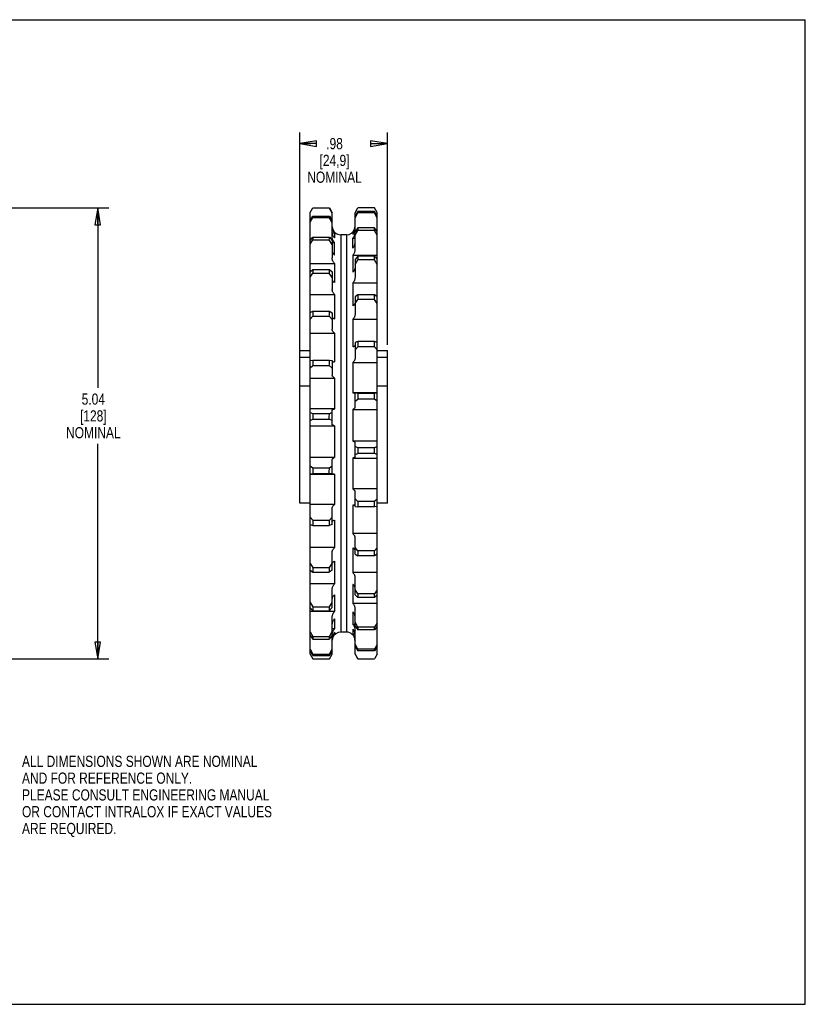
# Model space of a CAD drawing. Header units: inches. Extents: x 0 to 17, y 0 to 11.
# Tile 5 of 5: x 8.2 to 17, y 0 to 11. Entities that reach past the tile are written whole.
import ezdxf

# ---------------------------------------------------------------- set-up
doc = ezdxf.new("R2010")
doc.units = ezdxf.units.IN
doc.header["$LTSCALE"] = 0.935
doc.header["$MEASUREMENT"] = 0
doc.layers.get('0').update_dxf_attribs({"linetype": 'CONTINUOUS'})
doc.layers.add('ALL_FEATURES', color=7, linetype='CONTINUOUS')
doc.styles.get("Standard").update_dxf_attribs({"font": 'txt', "width": 0.8})
doc.dimstyles.new('DIMSTYLE_1', dxfattribs={"dimtxt": 0.125, "dimasz": 0.1875, "dimexe": 0.18, "dimexo": 0.0625, "dimgap": 0.09, "dimtad": 0, "dimtih": 1, "dimtoh": 1, "dimzin": 4, "dimdsep": 46, "dimtxsty": 'STANDARD', "dimblk": 'CLOSED', "dimblk1": 'CLOSED', "dimblk2": 'CLOSED', "dimcen": 0.09, "dimadec": 0, "dimazin": 0, "dimtp": 0.01, "dimtm": 0.01, "dimtfac": 1, "dimtofl": 0, "dimtmove": 0, "dimatfit": 3, "dimldrblk": 'CLOSED', "dimfxl": 1, "dimtolj": 1, "dimtzin": 4, "dimarcsym": 0})

# ---------------------------------------------------------------- blocks, each defined once
blk = doc.blocks.new('_CLOSED')
at = {"color": 0, "linetype": 'BYBLOCK'}
for p, q in [((0, 0), (-1, 0.167)), ((-1, 0.167), (-1, -0.167)), ((-1, -0.167), (0, 0)), ((-1, 0), (0, 0))]:
    blk.add_line(p, q, dxfattribs=at)
blk = doc.blocks.new('*D0')
at = {"color": 3, "linetype": 'CONTINUOUS'}
for p, q in [((5.82, 8.897), (9.22, 8.897)), ((9.095, 8.897), (9.095, 6.887)), ((9.095, 3.858), (9.095, 6.262)), ((5.82, 3.858), (9.22, 3.858))]:
    blk.add_line(p, q, dxfattribs=at)
at = {"color": 3, "linetype": 'CONTINUOUS', "xscale": 0.1875, "yscale": 0.1875, "zscale": 0.1875}
for p, rotation in [((9.095, 8.897), 90), ((9.095, 3.858), 270)]:
    blk.add_blockref('_CLOSED', p, dxfattribs=dict(at, rotation=rotation))
at = {"color": 3, "linetype": 'CONTINUOUS', "insert": (9.045, 6.824), "char_height": 0.125, "width": 0.7, "attachment_point": 2, "line_spacing_factor": 0.9}
blk.add_mtext('5.04\\P[128]\\PNOMINAL', dxfattribs=at)
blk = doc.blocks.new('*D1')
at = {"color": 3, "linetype": 'CONTINUOUS'}
for p, q in [((11.351, 7.29), (11.351, 9.74)), ((12.331, 7.369), (12.331, 9.74)), ((11.351, 9.615), (11.477, 9.615)), ((12.331, 9.615), (12.302, 9.615))]:
    blk.add_line(p, q, dxfattribs=at)
at = {"color": 3, "linetype": 'CONTINUOUS', "xscale": 0.1875, "yscale": 0.1875, "zscale": 0.1875, "rotation": 180}
blk.add_blockref('_CLOSED', (11.351, 9.615), dxfattribs=at)
at = {"color": 3, "linetype": 'CONTINUOUS', "xscale": 0.1875, "yscale": 0.1875, "zscale": 0.1875}
blk.add_blockref('_CLOSED', (12.331, 9.615), dxfattribs=at)
at = {"color": 3, "linetype": 'CONTINUOUS', "insert": (11.74, 9.678), "char_height": 0.125, "width": 0.7, "attachment_point": 2, "line_spacing_factor": 0.9}
blk.add_mtext('.98\\P[24,9]\\PNOMINAL', dxfattribs=at)

msp = doc.modelspace()

# ---------------------------------------------------------------- linework, layer by layer
at = {"color": 7, "linetype": 'CONTINUOUS'}
for p, q in [((0, 11), (17, 11)), ((17, 0), (17, 11)), ((11.466, 8.845), (11.496, 8.897)), ((11.466, 3.91), (11.466, 8.845)), ((11.466, 8.758), (11.496, 8.805)), ((11.496, 8.805), (11.496, 8.789)), ((12.216, 8.845), (12.186, 8.897)), ((12.186, 8.843), (12.186, 8.858)), ((12.216, 8.81), (12.186, 8.858)), ((12.216, 8.788), (12.186, 8.843)), ((12.216, 3.91), (12.216, 8.845)), ((11.466, 8.737), (11.496, 8.789)), ((12.186, 8.645), (12.186, 8.675)), ((12.216, 8.633), (12.186, 8.675)), ((12.216, 8.592), (12.186, 8.645)), ((11.466, 8.533), (11.496, 8.571)), ((11.466, 8.491), (11.496, 8.541)), ((11.496, 8.571), (11.496, 8.541)), ((12.186, 8.316), (12.186, 8.359)), ((12.216, 8.325), (12.186, 8.359)), ((12.216, 8.266), (12.186, 8.316)), ((11.466, 8.182), (11.496, 8.21)), ((11.466, 8.123), (11.496, 8.167)), ((11.496, 8.21), (11.496, 8.167)), ((12.186, 7.874), (12.186, 7.928)), ((12.216, 7.905), (12.186, 7.928)), ((12.216, 7.831), (12.186, 7.874)), ((11.466, 7.727), (11.496, 7.743)), ((11.496, 7.743), (11.496, 7.689)), ((11.466, 7.653), (11.496, 7.689)), ((12.186, 7.345), (12.186, 7.406)), ((12.216, 7.395), (12.186, 7.406)), ((11.351, 7.306), (11.466, 7.306)), ((12.216, 7.312), (12.186, 7.345)), ((12.216, 7.306), (12.331, 7.306)), ((11.351, 7.228), (11.466, 7.228)), ((11.466, 7.193), (11.496, 7.196)), ((11.496, 7.196), (11.496, 7.135)), ((12.216, 7.228), (12.331, 7.228)), ((11.466, 7.11), (11.496, 7.135)), ((11.351, 6.911), (11.466, 6.911)), ((12.216, 6.826), (12.186, 6.825)), ((12.186, 6.76), (12.186, 6.825)), ((12.216, 6.911), (12.331, 6.911)), ((12.216, 6.738), (12.186, 6.76)), ((11.466, 6.612), (11.496, 6.602)), ((11.496, 6.602), (11.496, 6.537)), ((11.466, 6.523), (11.496, 6.537)), ((12.216, 6.231), (12.186, 6.217)), ((12.186, 6.153), (12.186, 6.217)), ((12.216, 6.143), (12.186, 6.153)), ((11.466, 6.017), (11.496, 5.995)), ((11.496, 5.995), (11.496, 5.93)), ((11.466, 5.928), (11.496, 5.93)), ((12.216, 5.645), (12.186, 5.619)), ((12.186, 5.558), (12.186, 5.619)), ((12.216, 5.562), (12.186, 5.558)), ((11.466, 5.443), (11.496, 5.41)), ((11.496, 5.41), (11.496, 5.349)), ((11.466, 5.36), (11.496, 5.349)), ((12.216, 5.101), (12.186, 5.065)), ((12.186, 5.011), (12.186, 5.065)), ((12.216, 5.028), (12.186, 5.011)), ((11.466, 4.923), (11.496, 4.881)), ((11.466, 4.85), (11.496, 4.827)), ((11.496, 4.881), (11.496, 4.827)), ((12.216, 4.631), (12.186, 4.587)), ((12.186, 4.544), (12.186, 4.587)), ((12.216, 4.572), (12.186, 4.544)), ((11.466, 4.488), (11.496, 4.439)), ((11.466, 4.429), (11.496, 4.395)), ((11.496, 4.439), (11.496, 4.395)), ((12.216, 4.263), (12.186, 4.214)), ((12.216, 4.222), (12.186, 4.183)), ((12.186, 4.183), (12.186, 4.214)), ((11.466, 4.163), (11.496, 4.109)), ((11.466, 4.121), (11.496, 4.079)), ((11.496, 4.109), (11.496, 4.079)), ((11.466, 3.966), (11.496, 3.912)), ((12.216, 4.018), (12.186, 3.966)), ((12.216, 3.997), (12.186, 3.95)), ((12.186, 3.95), (12.186, 3.966)), ((11.466, 3.945), (11.496, 3.896)), ((11.466, 3.91), (11.496, 3.858)), ((11.496, 3.912), (11.496, 3.896)), ((12.216, 3.91), (12.186, 3.858)), ((0, 0), (17, 0))]:
    msp.add_line(p, q, dxfattribs=at)
at = {"layer": 'ALL_FEATURES', "color": 7, "linetype": 'CONTINUOUS'}
for p, q in [((11.496, 8.897), (11.683, 8.897)), ((11.496, 8.805), (11.683, 8.805)), ((11.714, 8.84), (11.681, 8.897)), ((11.683, 8.897), (11.714, 8.844)), ((11.683, 8.805), (11.714, 8.757)), ((11.714, 8.576), (11.714, 8.844)), ((11.969, 8.844), (12, 8.897)), ((12.001, 8.858), (11.969, 8.805)), ((11.969, 8.434), (11.969, 8.844)), ((11.969, 8.788), (12, 8.843)), ((12.186, 8.897), (12, 8.897)), ((12.186, 8.843), (12, 8.843)), ((12.186, 8.858), (12.001, 8.858)), ((11.496, 8.789), (11.681, 8.789)), ((11.714, 8.732), (11.681, 8.789)), ((11.714, 8.619), (11.74, 8.619)), ((11.74, 8.619), (11.74, 8.562)), ((11.809, 8.597), (11.809, 4.158)), ((11.874, 8.597), (11.809, 8.597)), ((11.874, 8.597), (11.874, 4.158)), ((11.943, 8.627), (11.943, 8.599)), ((11.943, 8.627), (11.962, 8.627)), ((12.001, 8.675), (11.969, 8.629)), ((11.969, 8.591), (12, 8.645)), ((12.186, 8.645), (12, 8.645)), ((12.186, 8.675), (12.001, 8.675)), ((11.496, 8.571), (11.683, 8.571)), ((11.496, 8.541), (11.681, 8.541)), ((11.714, 8.487), (11.681, 8.541)), ((11.683, 8.571), (11.714, 8.532)), ((11.714, 8.532), (11.714, 8.339)), ((11.714, 8.509), (11.74, 8.509)), ((11.74, 8.371), (11.74, 8.509)), ((11.943, 8.449), (11.943, 8.561)), ((11.943, 8.561), (11.969, 8.561)), ((11.943, 8.368), (11.943, 8.179)), ((11.943, 8.368), (12.216, 8.368)), ((11.466, 8.275), (11.74, 8.275)), ((11.74, 8.275), (11.74, 8.063)), ((12.001, 8.359), (11.969, 8.322)), ((11.969, 8.322), (11.969, 8.121)), ((11.969, 8.266), (12, 8.316)), ((12.186, 8.316), (12, 8.316)), ((12.186, 8.359), (12.001, 8.359)), ((11.496, 8.21), (11.683, 8.21)), ((11.496, 8.167), (11.681, 8.167)), ((11.714, 8.119), (11.681, 8.167)), ((11.683, 8.21), (11.714, 8.182)), ((11.714, 8.182), (11.714, 7.987)), ((11.943, 8.059), (11.943, 7.805)), ((11.943, 8.059), (12.216, 8.059)), ((11.466, 7.931), (11.74, 7.931)), ((11.74, 7.931), (11.74, 7.658)), ((12.001, 7.928), (11.969, 7.903)), ((12.186, 7.928), (12.001, 7.928)), ((11.969, 7.903), (11.969, 7.706)), ((11.969, 7.831), (12, 7.874)), ((12.186, 7.874), (12, 7.874)), ((11.496, 7.743), (11.683, 7.743)), ((11.683, 7.743), (11.714, 7.726)), ((11.714, 7.726), (11.714, 7.543)), ((11.496, 7.689), (11.681, 7.689)), ((11.714, 7.65), (11.681, 7.689)), ((11.943, 7.653), (11.943, 7.347)), ((11.943, 7.653), (12.216, 7.653)), ((11.466, 7.497), (11.74, 7.497)), ((11.74, 7.497), (11.74, 7.178)), ((12.001, 7.406), (11.969, 7.394)), ((11.969, 7.394), (11.969, 7.214)), ((12.186, 7.406), (12.001, 7.406)), ((11.351, 5.598), (11.351, 7.306)), ((11.969, 7.311), (12, 7.345)), ((12.186, 7.345), (12, 7.345)), ((12.331, 5.598), (12.331, 7.306)), ((11.496, 7.196), (11.683, 7.196)), ((11.683, 7.196), (11.714, 7.193)), ((11.714, 7.193), (11.714, 7.03)), ((11.943, 7.172), (11.943, 6.833)), ((11.943, 7.172), (12.216, 7.172)), ((11.496, 7.135), (11.681, 7.135)), ((11.714, 7.107), (11.681, 7.135)), ((11.466, 6.997), (11.74, 6.997)), ((11.74, 6.997), (11.74, 6.651)), ((12.216, 6.833), (11.943, 6.833)), ((11.969, 6.673), (11.969, 6.831)), ((12.001, 6.825), (11.969, 6.826)), ((12.186, 6.825), (12.001, 6.825)), ((11.969, 6.738), (12, 6.76)), ((12.186, 6.76), (12, 6.76)), ((11.74, 6.651), (11.466, 6.651)), ((11.496, 6.602), (11.683, 6.602)), ((11.683, 6.602), (11.714, 6.612)), ((11.714, 6.48), (11.714, 6.64)), ((11.943, 6.645), (11.943, 6.293)), ((11.943, 6.645), (12.216, 6.645)), ((11.496, 6.537), (11.681, 6.537)), ((11.714, 6.522), (11.681, 6.537)), ((11.466, 6.462), (11.74, 6.462)), ((11.74, 6.462), (11.74, 6.109)), ((12.216, 6.293), (11.943, 6.293)), ((11.969, 6.115), (11.969, 6.275)), ((12.001, 6.217), (11.969, 6.233)), ((12.186, 6.217), (12.001, 6.217)), ((11.74, 6.109), (11.466, 6.109)), ((11.714, 5.923), (11.714, 6.082)), ((11.943, 6.103), (12.216, 6.103)), ((11.943, 6.103), (11.943, 5.757)), ((11.969, 6.143), (12, 6.153)), ((12.186, 6.153), (12, 6.153)), ((11.496, 5.995), (11.683, 5.995)), ((11.683, 5.995), (11.714, 6.017)), ((11.466, 5.921), (11.74, 5.921)), ((11.496, 5.93), (11.681, 5.93)), ((11.714, 5.928), (11.681, 5.93)), ((11.74, 5.921), (11.74, 5.582)), ((12.216, 5.757), (11.943, 5.757)), ((11.969, 5.562), (11.969, 5.724)), ((12.001, 5.619), (11.969, 5.647)), ((12.186, 5.619), (12.001, 5.619)), ((11.466, 5.598), (11.351, 5.598)), ((11.74, 5.582), (11.466, 5.582)), ((11.714, 5.361), (11.714, 5.541)), ((11.943, 5.577), (11.943, 5.258)), ((11.969, 5.562), (12, 5.558)), ((12.186, 5.558), (12, 5.558)), ((12.331, 5.598), (12.216, 5.598)), ((11.496, 5.41), (11.683, 5.41)), ((11.683, 5.41), (11.714, 5.443)), ((11.74, 5.408), (11.74, 5.102)), ((11.496, 5.349), (11.681, 5.349)), ((11.714, 5.361), (11.681, 5.349)), ((12.216, 5.258), (11.943, 5.258)), ((11.969, 5.028), (11.969, 5.212)), ((11.74, 5.102), (11.466, 5.102)), ((11.943, 5.097), (11.943, 4.823)), ((12.001, 5.065), (11.969, 5.104)), ((12.186, 5.065), (12.001, 5.065)), ((11.714, 4.852), (11.714, 5.049)), ((11.969, 5.028), (12, 5.011)), ((12.186, 5.011), (12, 5.011)), ((11.496, 4.881), (11.683, 4.881)), ((11.714, 4.852), (11.681, 4.827)), ((11.683, 4.881), (11.714, 4.924)), ((11.74, 4.95), (11.74, 4.696)), ((11.496, 4.827), (11.681, 4.827)), ((12.216, 4.823), (11.943, 4.823)), ((11.969, 4.573), (11.969, 4.767)), ((11.74, 4.696), (11.466, 4.696)), ((11.714, 4.432), (11.714, 4.634)), ((11.943, 4.691), (11.943, 4.479)), ((12.001, 4.587), (11.969, 4.636)), ((11.74, 4.575), (11.74, 4.387)), ((11.969, 4.573), (12, 4.544)), ((12.186, 4.544), (12, 4.544)), ((12.186, 4.587), (12.001, 4.587)), ((11.496, 4.439), (11.683, 4.439)), ((11.714, 4.432), (11.681, 4.395)), ((11.683, 4.439), (11.714, 4.489)), ((12.216, 4.479), (11.943, 4.479)), ((11.969, 4.223), (11.969, 4.416)), ((11.74, 4.387), (11.466, 4.387)), ((11.496, 4.395), (11.681, 4.395)), ((11.714, 3.911), (11.714, 4.32)), ((11.74, 4.305), (11.74, 4.194)), ((11.943, 4.384), (11.943, 4.245)), ((11.74, 4.194), (11.714, 4.194)), ((11.969, 4.245), (11.943, 4.245)), ((11.943, 4.192), (11.943, 4.136)), ((12.001, 4.214), (11.969, 4.268)), ((11.969, 4.223), (12, 4.183)), ((12.186, 4.183), (12, 4.183)), ((12.186, 4.214), (12.001, 4.214)), ((11.496, 4.109), (11.683, 4.109)), ((11.496, 4.079), (11.681, 4.079)), ((11.714, 4.125), (11.681, 4.079)), ((11.683, 4.109), (11.714, 4.164)), ((11.74, 4.128), (11.721, 4.128)), ((11.74, 4.156), (11.74, 4.128)), ((11.874, 4.158), (11.809, 4.158)), ((11.969, 4.136), (11.943, 4.136)), ((11.969, 3.911), (11.969, 4.179)), ((11.683, 3.912), (11.714, 3.967)), ((12.001, 3.966), (11.969, 4.023)), ((11.969, 3.997), (12, 3.95)), ((12.186, 3.966), (12.001, 3.966)), ((11.496, 3.912), (11.683, 3.912)), ((11.496, 3.896), (11.681, 3.896)), ((11.496, 3.858), (11.683, 3.858)), ((11.714, 3.949), (11.681, 3.896)), ((11.683, 3.858), (11.714, 3.911)), ((12.001, 3.858), (11.969, 3.914)), ((11.969, 3.911), (12, 3.858)), ((12.186, 3.95), (12, 3.95)), ((12, 3.858), (12.186, 3.858))]:
    msp.add_line(p, q, dxfattribs=at)
for centre, radius, start, end in [((11.431, 8.824), 0.253, 352.0516, 355.6056), ((12.254, 8.823), 0.255, 172.1182, 175.6427), ((11.874, 8.692), 0.0948, 341.861, 359.9945), ((11.809, 8.692), 0.0949, 184.0681, 270), ((11.874, 8.692), 0.095, 270, 341.8577), ((11.883, 8.66), 0.0859, 341.6639, 359.9796), ((12.949, 8.608), 0.95, 175.9246, 177.755), ((10.742, 8.609), 0.942, 355.8899, 357.7358), ((13.928, 8.263), 1.929, 177.1418, 178.4265), ((9.771, 8.263), 1.913, 357.1174, 358.4131), ((14.968, 7.808), 2.969, 177.6964, 178.7321), ((8.74, 7.809), 2.944, 357.6768, 358.7213), ((15.83, 7.27), 3.831, 177.9722, 178.884), ((7.885, 7.271), 3.799, 357.9549, 358.8745), ((16.317, 6.681), 4.318, 178.09, 178.9489), ((7.402, 6.681), 4.281, 358.0737, 358.9399), ((16.317, 6.073), 4.318, 178.09, 178.9489), ((7.402, 6.074), 4.281, 358.0737, 358.9399), ((15.83, 5.484), 3.831, 177.9722, 178.884), ((7.885, 5.484), 3.799, 357.9549, 358.8745), ((14.968, 4.946), 2.969, 177.6964, 178.7321), ((8.74, 4.946), 2.944, 357.6768, 358.7213), ((13.928, 4.491), 1.929, 177.1418, 178.4265), ((9.771, 4.492), 1.913, 357.1174, 358.4131), ((12.949, 4.146), 0.95, 175.9246, 177.755), ((10.742, 4.147), 0.942, 355.8899, 357.7358), ((11.8, 4.094), 0.0859, 161.6619, 179.9797), ((11.809, 4.063), 0.0948, 161.8615, 175.9465), ((11.809, 4.063), 0.095, 90, 161.8582), ((11.874, 4.063), 0.0949, 4.068, 90), ((12.254, 3.931), 0.255, 172.1182, 175.6427), ((11.431, 3.931), 0.253, 352.0516, 355.6056)]:
    msp.add_arc(centre, radius, start, end, dxfattribs=at)
for points, knots in [([(11.74, 8.619), (11.736, 8.623), (11.73, 8.63), (11.723, 8.643), (11.718, 8.656), (11.715, 8.67), (11.714, 8.68), (11.714, 8.685)], [0, 0, 0, 0, 0.196686, 0.394856, 0.595582, 0.798415, 1, 1, 1, 1]), ([(11.714, 8.621), (11.714, 8.616), (11.715, 8.607), (11.718, 8.595), (11.723, 8.583), (11.731, 8.572), (11.736, 8.565), (11.74, 8.562)], [0, 0, 0, 0, 0.198003, 0.397925, 0.59775, 0.797933, 1, 1, 1, 1]), ([(11.943, 8.599), (11.946, 8.602), (11.952, 8.609), (11.96, 8.621), (11.963, 8.629), (11.965, 8.633)], [0, 0, 0, 0, 0.333683, 0.666572, 1, 1, 1, 1]), ([(11.969, 8.629), (11.969, 8.624), (11.968, 8.613), (11.965, 8.599), (11.96, 8.585), (11.952, 8.572), (11.946, 8.564), (11.943, 8.561)], [0, 0, 0, 0, 0.203327, 0.406642, 0.606981, 0.804618, 1, 1, 1, 1]), ([(11.74, 8.509), (11.736, 8.513), (11.73, 8.52), (11.723, 8.533), (11.718, 8.547), (11.715, 8.561), (11.714, 8.571), (11.714, 8.576)], [0, 0, 0, 0, 0.196365, 0.394411, 0.59518, 0.798182, 1, 1, 1, 1]), ([(11.943, 8.449), (11.946, 8.452), (11.952, 8.458), (11.96, 8.468), (11.965, 8.479), (11.968, 8.491), (11.969, 8.499), (11.969, 8.503)], [0, 0, 0, 0, 0.207083, 0.409492, 0.6085, 0.805675, 1, 1, 1, 1]), ([(11.714, 8.419), (11.714, 8.415), (11.715, 8.408), (11.718, 8.397), (11.723, 8.388), (11.731, 8.378), (11.737, 8.373), (11.74, 8.371)], [0, 0, 0, 0, 0.190023, 0.384323, 0.582926, 0.78747, 1, 1, 1, 1]), ([(11.969, 8.434), (11.969, 8.43), (11.968, 8.42), (11.965, 8.405), (11.96, 8.391), (11.952, 8.379), (11.946, 8.371), (11.943, 8.368)], [0, 0, 0, 0, 0.202828, 0.405784, 0.60603, 0.803932, 1, 1, 1, 1]), ([(11.74, 8.275), (11.736, 8.279), (11.731, 8.286), (11.723, 8.298), (11.718, 8.311), (11.715, 8.324), (11.714, 8.334), (11.714, 8.339)], [0, 0, 0, 0, 0.198707, 0.397667, 0.59812, 0.799887, 1, 1, 1, 1]), ([(11.943, 8.179), (11.946, 8.181), (11.952, 8.186), (11.959, 8.194), (11.965, 8.203), (11.968, 8.212), (11.969, 8.219), (11.969, 8.222)], [0, 0, 0, 0, 0.221027, 0.429396, 0.626882, 0.816513, 1, 1, 1, 1]), ([(11.714, 8.099), (11.714, 8.096), (11.715, 8.09), (11.718, 8.083), (11.724, 8.075), (11.731, 8.069), (11.737, 8.065), (11.74, 8.063)], [0, 0, 0, 0, 0.173183, 0.356097, 0.552859, 0.766765, 1, 1, 1, 1]), ([(11.969, 8.121), (11.969, 8.116), (11.968, 8.107), (11.965, 8.094), (11.96, 8.081), (11.952, 8.069), (11.946, 8.062), (11.943, 8.059)], [0, 0, 0, 0, 0.200265, 0.401378, 0.60116, 0.800434, 1, 1, 1, 1]), ([(11.74, 7.931), (11.736, 7.934), (11.731, 7.941), (11.723, 7.951), (11.718, 7.963), (11.715, 7.975), (11.714, 7.983), (11.714, 7.987)], [0, 0, 0, 0, 0.204566, 0.405871, 0.605569, 0.804222, 1, 1, 1, 1]), ([(11.943, 7.805), (11.946, 7.806), (11.952, 7.809), (11.959, 7.815), (11.965, 7.821), (11.967, 7.825), (11.968, 7.827)], [0, 0, 0, 0, 0.29592, 0.559517, 0.792387, 1, 1, 1, 1]), ([(11.969, 7.706), (11.969, 7.702), (11.968, 7.694), (11.965, 7.682), (11.96, 7.671), (11.952, 7.661), (11.946, 7.655), (11.943, 7.653)], [0, 0, 0, 0, 0.19453, 0.391573, 0.590405, 0.792783, 1, 1, 1, 1]), ([(11.714, 7.678), (11.714, 7.677), (11.715, 7.673), (11.718, 7.669), (11.724, 7.665), (11.731, 7.661), (11.737, 7.659), (11.74, 7.658)], [0, 0, 0, 0, 0.135091, 0.29504, 0.49093, 0.725935, 1, 1, 1, 1]), ([(11.74, 7.497), (11.737, 7.499), (11.731, 7.504), (11.723, 7.513), (11.718, 7.522), (11.715, 7.532), (11.714, 7.539), (11.714, 7.543)], [0, 0, 0, 0, 0.216333, 0.422592, 0.620942, 0.813245, 1, 1, 1, 1]), ([(11.943, 7.347), (11.946, 7.348), (11.952, 7.349), (11.959, 7.352), (11.964, 7.354), (11.968, 7.357), (11.969, 7.36), (11.969, 7.361)], [0, 0, 0, 0, 0.300086, 0.54996, 0.746993, 0.892762, 1, 1, 1, 1]), ([(11.714, 7.182), (11.714, 7.182), (11.716, 7.181), (11.719, 7.18), (11.724, 7.179), (11.731, 7.179), (11.737, 7.178), (11.74, 7.178)], [0, 0, 0, 0, 0.055984, 0.185773, 0.39045, 0.663839, 1, 1, 1, 1]), ([(11.969, 7.214), (11.969, 7.211), (11.968, 7.204), (11.965, 7.195), (11.959, 7.187), (11.952, 7.179), (11.946, 7.174), (11.943, 7.172)], [0, 0, 0, 0, 0.18262, 0.371441, 0.56868, 0.777612, 1, 1, 1, 1]), ([(11.74, 6.997), (11.737, 6.999), (11.731, 7.003), (11.724, 7.009), (11.718, 7.015), (11.715, 7.023), (11.714, 7.028), (11.714, 7.03)], [0, 0, 0, 0, 0.239504, 0.456419, 0.652857, 0.832344, 1, 1, 1, 1]), ([(11.943, 6.833), (11.946, 6.833), (11.952, 6.833), (11.959, 6.832), (11.964, 6.832), (11.967, 6.832), (11.969, 6.831), (11.969, 6.831)], [0, 0, 0, 0, 0.343305, 0.62116, 0.826893, 0.954393, 1, 1, 1, 1]), ([(11.714, 6.64), (11.714, 6.641), (11.715, 6.643), (11.719, 6.645), (11.724, 6.648), (11.731, 6.65), (11.737, 6.651), (11.74, 6.651)], [0, 0, 0, 0, 0.096783, 0.238618, 0.43737, 0.69224, 1, 1, 1, 1]), ([(11.969, 6.673), (11.969, 6.671), (11.968, 6.667), (11.965, 6.66), (11.959, 6.655), (11.952, 6.65), (11.946, 6.647), (11.943, 6.645)], [0, 0, 0, 0, 0.156557, 0.328586, 0.523995, 0.74745, 1, 1, 1, 1]), ([(11.74, 6.462), (11.737, 6.463), (11.731, 6.465), (11.724, 6.468), (11.719, 6.472), (11.715, 6.475), (11.714, 6.478), (11.714, 6.48)], [0, 0, 0, 0, 0.284282, 0.524932, 0.72117, 0.875475, 1, 1, 1, 1]), ([(11.943, 6.293), (11.946, 6.292), (11.952, 6.29), (11.959, 6.287), (11.964, 6.283), (11.968, 6.279), (11.969, 6.276), (11.969, 6.275)], [0, 0, 0, 0, 0.284635, 0.525432, 0.721208, 0.875315, 1, 1, 1, 1]), ([(11.714, 6.082), (11.714, 6.084), (11.715, 6.088), (11.718, 6.094), (11.724, 6.1), (11.731, 6.105), (11.737, 6.108), (11.74, 6.109)], [0, 0, 0, 0, 0.156429, 0.328723, 0.524576, 0.747842, 1, 1, 1, 1]), ([(11.969, 6.115), (11.969, 6.114), (11.968, 6.112), (11.964, 6.109), (11.959, 6.107), (11.952, 6.105), (11.946, 6.104), (11.943, 6.103)], [0, 0, 0, 0, 0.096872, 0.238489, 0.436736, 0.691774, 1, 1, 1, 1]), ([(11.74, 5.921), (11.737, 5.922), (11.731, 5.922), (11.724, 5.922), (11.719, 5.922), (11.716, 5.923), (11.714, 5.923), (11.714, 5.923)], [0, 0, 0, 0, 0.342886, 0.620603, 0.826857, 0.954495, 1, 1, 1, 1]), ([(11.943, 5.757), (11.946, 5.756), (11.952, 5.752), (11.959, 5.746), (11.965, 5.739), (11.968, 5.732), (11.969, 5.727), (11.969, 5.724)], [0, 0, 0, 0, 0.239809, 0.45689, 0.652897, 0.832138, 1, 1, 1, 1]), ([(11.714, 5.541), (11.714, 5.544), (11.715, 5.55), (11.718, 5.559), (11.724, 5.568), (11.731, 5.576), (11.737, 5.58), (11.74, 5.582)], [0, 0, 0, 0, 0.182473, 0.371586, 0.569243, 0.777966, 1, 1, 1, 1]), ([(11.969, 5.572), (11.969, 5.573), (11.967, 5.574), (11.964, 5.574), (11.959, 5.575), (11.952, 5.576), (11.946, 5.577), (11.943, 5.577)], [0, 0, 0, 0, 0.056054, 0.185644, 0.38978, 0.663333, 1, 1, 1, 1]), ([(11.74, 5.408), (11.737, 5.407), (11.731, 5.405), (11.724, 5.403), (11.719, 5.4), (11.715, 5.397), (11.714, 5.395), (11.714, 5.394)], [0, 0, 0, 0, 0.299715, 0.549447, 0.746955, 0.892905, 1, 1, 1, 1]), ([(11.943, 5.258), (11.946, 5.255), (11.952, 5.25), (11.959, 5.242), (11.965, 5.232), (11.968, 5.222), (11.969, 5.215), (11.969, 5.212)], [0, 0, 0, 0, 0.216616, 0.423053, 0.620984, 0.813018, 1, 1, 1, 1]), ([(11.714, 5.049), (11.714, 5.053), (11.715, 5.061), (11.718, 5.072), (11.723, 5.083), (11.731, 5.093), (11.737, 5.099), (11.74, 5.102)], [0, 0, 0, 0, 0.194374, 0.391722, 0.590962, 0.79312, 1, 1, 1, 1]), ([(11.969, 5.076), (11.969, 5.078), (11.968, 5.081), (11.964, 5.086), (11.959, 5.09), (11.952, 5.094), (11.946, 5.096), (11.943, 5.097)], [0, 0, 0, 0, 0.135205, 0.294907, 0.490331, 0.725515, 1, 1, 1, 1]), ([(11.74, 4.95), (11.737, 4.948), (11.731, 4.945), (11.724, 4.94), (11.718, 4.934), (11.716, 4.929), (11.715, 4.927)], [0, 0, 0, 0, 0.295476, 0.55882, 0.792154, 1, 1, 1, 1]), ([(11.943, 4.823), (11.946, 4.82), (11.952, 4.814), (11.96, 4.803), (11.965, 4.792), (11.968, 4.78), (11.969, 4.771), (11.969, 4.767)], [0, 0, 0, 0, 0.204837, 0.406328, 0.605612, 0.803985, 1, 1, 1, 1]), ([(11.714, 4.634), (11.714, 4.638), (11.715, 4.647), (11.718, 4.661), (11.723, 4.674), (11.731, 4.685), (11.736, 4.692), (11.74, 4.696)], [0, 0, 0, 0, 0.200104, 0.401529, 0.601714, 0.800762, 1, 1, 1, 1]), ([(11.969, 4.656), (11.969, 4.659), (11.968, 4.664), (11.965, 4.672), (11.959, 4.679), (11.952, 4.686), (11.946, 4.69), (11.943, 4.691)], [0, 0, 0, 0, 0.173323, 0.355955, 0.552289, 0.766396, 1, 1, 1, 1]), ([(11.74, 4.575), (11.737, 4.573), (11.731, 4.568), (11.723, 4.56), (11.718, 4.552), (11.715, 4.542), (11.714, 4.536), (11.714, 4.533)], [0, 0, 0, 0, 0.220739, 0.428933, 0.626841, 0.816736, 1, 1, 1, 1]), ([(11.943, 4.479), (11.946, 4.476), (11.952, 4.469), (11.96, 4.457), (11.965, 4.444), (11.968, 4.43), (11.969, 4.421), (11.969, 4.416)], [0, 0, 0, 0, 0.198973, 0.398123, 0.598163, 0.799645, 1, 1, 1, 1]), ([(11.714, 4.32), (11.714, 4.325), (11.715, 4.335), (11.718, 4.349), (11.723, 4.363), (11.73, 4.376), (11.736, 4.383), (11.74, 4.387)], [0, 0, 0, 0, 0.202666, 0.405936, 0.606584, 0.804257, 1, 1, 1, 1]), ([(11.74, 4.305), (11.736, 4.303), (11.731, 4.297), (11.723, 4.286), (11.718, 4.275), (11.715, 4.264), (11.714, 4.256), (11.714, 4.252)], [0, 0, 0, 0, 0.206809, 0.409034, 0.608458, 0.80591, 1, 1, 1, 1]), ([(11.969, 4.336), (11.969, 4.339), (11.968, 4.347), (11.965, 4.357), (11.959, 4.367), (11.952, 4.376), (11.946, 4.382), (11.943, 4.384)], [0, 0, 0, 0, 0.190176, 0.384176, 0.582367, 0.787127, 1, 1, 1, 1]), ([(11.714, 4.126), (11.714, 4.131), (11.715, 4.141), (11.718, 4.156), (11.723, 4.17), (11.73, 4.183), (11.736, 4.19), (11.74, 4.194)], [0, 0, 0, 0, 0.203164, 0.406794, 0.607535, 0.804942, 1, 1, 1, 1]), ([(11.943, 4.245), (11.946, 4.242), (11.952, 4.234), (11.96, 4.222), (11.965, 4.208), (11.968, 4.194), (11.969, 4.184), (11.969, 4.179)], [0, 0, 0, 0, 0.196629, 0.394866, 0.595223, 0.797938, 1, 1, 1, 1]), ([(11.969, 4.134), (11.969, 4.138), (11.968, 4.147), (11.965, 4.16), (11.96, 4.172), (11.952, 4.183), (11.946, 4.189), (11.943, 4.192)], [0, 0, 0, 0, 0.198162, 0.397775, 0.597194, 0.797602, 1, 1, 1, 1]), ([(11.74, 4.156), (11.736, 4.153), (11.731, 4.146), (11.723, 4.134), (11.72, 4.126), (11.718, 4.121)], [0, 0, 0, 0, 0.333261, 0.665858, 1, 1, 1, 1]), ([(11.943, 4.136), (11.946, 4.132), (11.952, 4.125), (11.96, 4.112), (11.965, 4.098), (11.968, 4.084), (11.969, 4.074), (11.969, 4.07)], [0, 0, 0, 0, 0.19695, 0.395312, 0.595625, 0.798171, 1, 1, 1, 1])]:
    msp.add_open_spline(points, degree=3, knots=knots, dxfattribs=at)

# ---------------------------------------------------------------- texts
at = {"color": 3, "linetype": 'CONTINUOUS', "insert": (8.248, 2.777), "char_height": 0.125, "width": 3.5, "attachment_point": 1, "line_spacing_factor": 0.9}
msp.add_mtext('ALL DIMENSIONS SHOWN ARE NOMINAL\\PAND FOR REFERENCE ONLY.\\PPLEASE CONSULT ENGINEERING MANUAL\\POR CONTACT INTRALOX IF EXACT VALUES\\PARE REQUIRED. ', dxfattribs=at)

# ---------------------------------------------------------------- dimensions: what is measured, and where the dimension line sits
at = {"color": 3, "linetype": 'CONTINUOUS'}
dim = msp.add_linear_dim(base=(12.331, 9.615), p1=(11.351, 7.29), p2=(12.331, 7.369), text='<>\\PNOMINAL', dimstyle='DIMSTYLE_1', dxfattribs=at)
dim.commit()
dim.dimension.update_dxf_attribs({"geometry": '*D1', "text_midpoint": (11.665, 9.428), "dimtype": 160})
dim = msp.add_linear_dim(base=(9.095, 3.858), p1=(5.82, 8.897), p2=(5.82, 3.858), angle=270, text='<>\\PNOMINAL', dimstyle='DIMSTYLE_1', dxfattribs=at)
dim.commit()
dim.dimension.update_dxf_attribs({"geometry": '*D0', "text_midpoint": (8.845, 6.574), "dimtype": 160})

doc.saveas('drawing.dxf')
